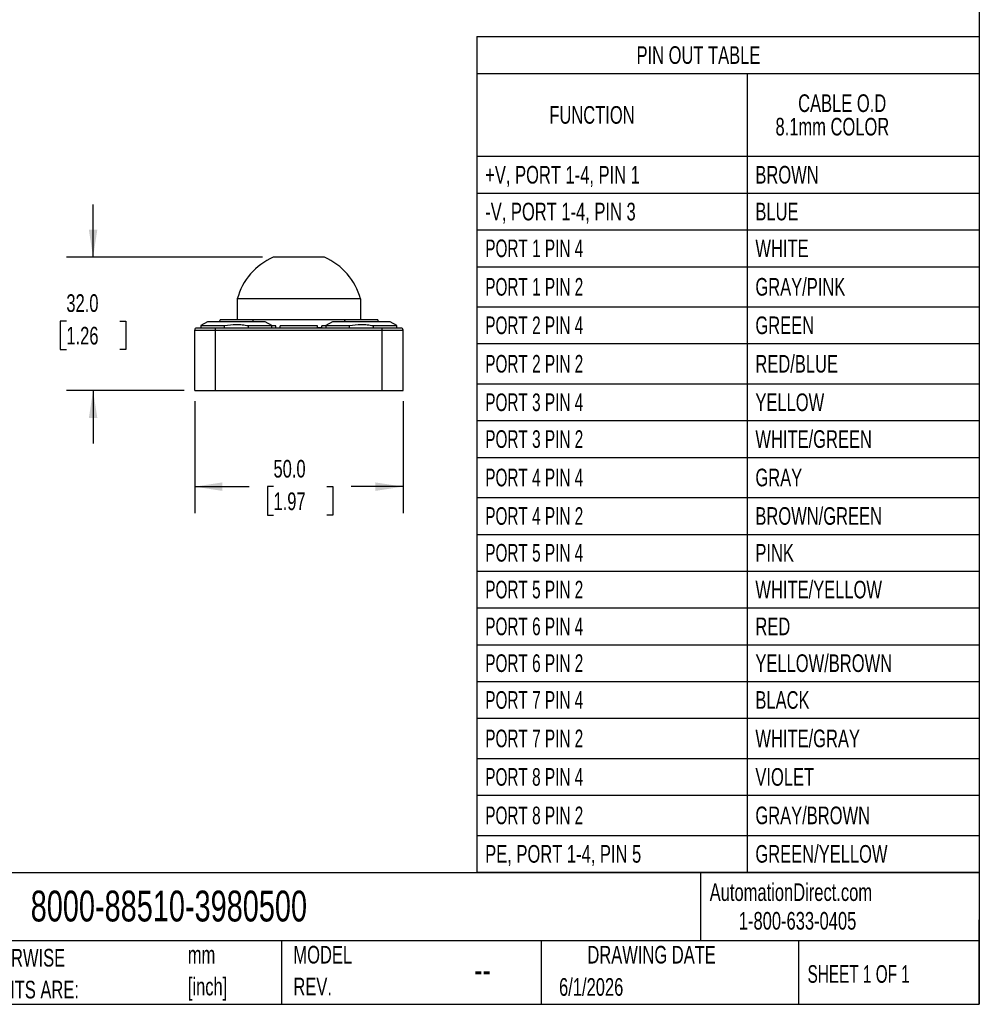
# Model space of a CAD drawing. Header units: millimetres. Extents: x 13 to 546, y 13 to 419.
# Tile 4 of 10: x 316 to 546, y 13 to 249. Entities that reach past the tile are written whole.
import ezdxf

# ---------------------------------------------------------------- set-up
doc = ezdxf.new("R2010")
doc.units = ezdxf.units.MM
doc.header["$LTSCALE"] = 2
doc.linetypes.add('SLD-Solid', pattern=[0])
doc.layers.add('DIMENSIONS', color=140, linetype='SLD-Solid', lineweight=25)
doc.layers.add('TEXT', color=140, linetype='SLD-Solid', lineweight=25)
doc.styles.add('SLDTEXTSTYLE0', font='TXT', dxfattribs={"width": 0.7})
doc.styles.add('SLDTEXTSTYLE1', font='TXT', dxfattribs={"width": 0.65})
doc.dimstyles.new('SLDDIMSTYLE0', dxfattribs={"dimtxt": 4.316016, "dimasz": 6.604, "dimexe": 0, "dimexo": 0.0625, "dimgap": 1.079004, "dimtad": 0, "dimtih": 1, "dimtoh": 1, "dimdec": 1, "dimrnd": 1e-09, "dimzin": 4, "dimdsep": 46, "dimtxsty": 'SLDTEXTSTYLE0', "dimsah": 1, "dimcen": 0.09, "dimadec": 0, "dimazin": 1, "dimtfac": 1, "dimtdec": 1, "dimtofl": 0, "dimtmove": 0, "dimatfit": 3, "dimfxl": 0, "dimfrac": 2, "dimtolj": 1, "dimtzin": 12, "dimarcsym": 0})
doc.dimstyles.new('SLDDIMSTYLE1', dxfattribs={"dimtxt": 4.316016, "dimasz": 6.604, "dimexe": 0, "dimexo": 0.0625, "dimgap": 1.079004, "dimtad": 0, "dimtih": 1, "dimtoh": 1, "dimdec": 1, "dimrnd": 1e-09, "dimzin": 4, "dimdsep": 46, "dimtxsty": 'SLDTEXTSTYLE0', "dimsah": 1, "dimcen": 0.09, "dimadec": 0, "dimazin": 1, "dimtfac": 1, "dimtdec": 1, "dimtmove": 0, "dimatfit": 0, "dimfxl": 0, "dimfrac": 2, "dimtolj": 1, "dimtzin": 12, "dimarcsym": 0})

# ---------------------------------------------------------------- blocks, each defined once
blk = doc.blocks.new('SW_NOTE_0')
at = {"layer": 'TEXT', "color": 0, "char_height": 4.233, "attachment_point": 1, "style": 'SLDTEXTSTYLE0'}
for s, insert in [('mm', (0, 5.46)), ('[inch]', (0, -2.19))]:
    blk.add_mtext(s, dxfattribs=dict(at, insert=insert))
blk = doc.blocks.new('SW_NOTE_0_1')
at = {"layer": 'TEXT', "color": 0, "char_height": 4.2333, "attachment_point": 1, "style": 'SLDTEXTSTYLE0'}
for s, insert in [('UNLESS OTHERWISE', (0, 5.46)), ('SPECIFIED UNITS ARE:', (0, -2.19))]:
    blk.add_mtext(s, dxfattribs=dict(at, insert=insert))
blk = doc.blocks.new('SW_NOTE_0_6')
at = {"layer": 'TEXT', "color": 0, "char_height": 4.233, "attachment_point": 1, "style": 'SLDTEXTSTYLE0'}
for s, insert in [('MODEL', (0, 5.46)), ('REV.', (0, -2.19))]:
    blk.add_mtext(s, dxfattribs=dict(at, insert=insert))
blk = doc.blocks.new('SW_TABLEANNOTATION_0')
at = {"layer": 'TEXT', "color": 0}
for p, q in [((0, 0), (0, -8.83)), ((0, 0), (64.84, 0)), ((64.84, 0), (120.58, 0)), ((120.58, 0), (120.58, -8.83)), ((0, -8.83), (0, -28.74)), ((0, -8.83), (64.84, -8.83)), ((64.84, -8.83), (64.84, -28.74)), ((64.84, -8.83), (120.58, -8.83)), ((120.58, -8.83), (120.58, -28.74)), ((0, -28.74), (0, -37.58)), ((0, -28.74), (64.84, -28.74)), ((64.84, -28.74), (64.84, -37.58)), ((64.84, -28.74), (120.58, -28.74)), ((120.58, -28.74), (120.58, -37.58)), ((0, -37.58), (0, -46.41)), ((0, -37.58), (64.84, -37.58)), ((64.84, -37.58), (64.84, -46.41)), ((64.84, -37.58), (120.58, -37.58)), ((120.58, -37.58), (120.58, -46.41)), ((0, -46.41), (0, -55.25)), ((0, -46.41), (64.84, -46.41)), ((64.84, -46.41), (64.84, -55.25)), ((64.84, -46.41), (120.58, -46.41)), ((120.58, -46.41), (120.58, -55.25)), ((0, -55.25), (0, -64.89)), ((0, -55.25), (64.84, -55.25)), ((64.84, -55.25), (64.84, -64.89)), ((64.84, -55.25), (120.58, -55.25)), ((120.58, -55.25), (120.58, -64.89)), ((0, -64.89), (0, -73.72)), ((0, -64.89), (64.84, -64.89)), ((64.84, -64.89), (64.84, -73.72)), ((64.84, -64.89), (120.58, -64.89)), ((120.58, -64.89), (120.58, -73.72)), ((0, -73.72), (0, -83.37)), ((0, -73.72), (64.84, -73.72)), ((64.84, -73.72), (64.84, -83.37)), ((64.84, -73.72), (120.58, -73.72)), ((120.58, -73.72), (120.58, -83.37)), ((0, -83.37), (0, -92.2)), ((0, -83.37), (64.84, -83.37)), ((64.84, -83.37), (64.84, -92.2)), ((64.84, -83.37), (120.58, -83.37)), ((120.58, -83.37), (120.58, -92.2)), ((0, -92.2), (0, -101.04)), ((0, -92.2), (64.84, -92.2)), ((64.84, -92.2), (64.84, -101.04)), ((64.84, -92.2), (120.58, -92.2)), ((120.58, -92.2), (120.58, -101.04)), ((0, -101.04), (0, -110.68)), ((0, -101.04), (64.84, -101.04)), ((64.84, -101.04), (64.84, -110.68)), ((64.84, -101.04), (120.58, -101.04)), ((120.58, -101.04), (120.58, -110.68)), ((0, -110.68), (0, -119.52)), ((0, -110.68), (64.84, -110.68)), ((64.84, -110.68), (64.84, -119.52)), ((64.84, -110.68), (120.58, -110.68)), ((120.58, -110.68), (120.58, -119.52)), ((0, -119.52), (0, -128.35)), ((0, -119.52), (64.84, -119.52)), ((64.84, -119.52), (64.84, -128.35)), ((64.84, -119.52), (120.58, -119.52)), ((120.58, -119.52), (120.58, -128.35)), ((0, -128.35), (0, -137.19)), ((0, -128.35), (64.84, -128.35)), ((64.84, -128.35), (64.84, -137.19)), ((64.84, -128.35), (120.58, -128.35)), ((120.58, -128.35), (120.58, -137.19)), ((0, -137.19), (0, -146.02)), ((0, -137.19), (64.84, -137.19)), ((64.84, -137.19), (64.84, -146.02)), ((64.84, -137.19), (120.58, -137.19)), ((120.58, -137.19), (120.58, -146.02)), ((0, -146.02), (0, -154.86)), ((0, -146.02), (64.84, -146.02)), ((64.84, -146.02), (64.84, -154.86)), ((64.84, -146.02), (120.58, -146.02)), ((120.58, -146.02), (120.58, -154.86)), ((0, -154.86), (0, -163.69)), ((0, -154.86), (64.84, -154.86)), ((64.84, -154.86), (64.84, -163.69)), ((64.84, -154.86), (120.58, -154.86)), ((120.58, -154.86), (120.58, -163.69)), ((0, -163.69), (0, -173.34)), ((0, -163.69), (64.84, -163.69)), ((64.84, -163.69), (64.84, -173.34)), ((64.84, -163.69), (120.58, -163.69)), ((120.58, -163.69), (120.58, -173.34)), ((0, -173.34), (0, -182.17)), ((0, -173.34), (64.84, -173.34)), ((64.84, -173.34), (64.84, -182.17)), ((64.84, -173.34), (120.58, -173.34)), ((120.58, -173.34), (120.58, -182.17)), ((0, -182.17), (0, -191.82)), ((0, -182.17), (64.84, -182.17)), ((64.84, -182.17), (64.84, -191.82)), ((64.84, -182.17), (120.58, -182.17)), ((120.58, -182.17), (120.58, -191.82)), ((0, -191.82), (0, -200.65)), ((0, -191.82), (64.84, -191.82)), ((64.84, -191.82), (64.84, -200.65)), ((64.84, -191.82), (120.58, -191.82)), ((120.58, -191.82), (120.58, -200.65)), ((0, -200.65), (64.84, -200.65)), ((64.84, -200.65), (120.58, -200.65))]:
    blk.add_line(p, q, dxfattribs=at)
at = {"layer": 'TEXT', "color": 0, "attachment_point": 1}
for s, insert, char_height, style in [('PIN OUT TABLE', (38.31, -2.31), 4.2333, 'SLDTEXTSTYLE0'), ('CABLE O.D', (77.1, -13.86), 4.233, 'SLDTEXTSTYLE0'), ('FUNCTION', (17.38, -16.68), 4.233, 'SLDTEXTSTYLE0'), ('8.1mm COLOR', (71.66, -19.5), 4.2333, 'SLDTEXTSTYLE0'), ('+V, PORT 1-4, PIN 1', (2, -31.05), 4.2333, 'SLDTEXTSTYLE0'), ('BROWN', (66.84, -31.05), 4.233, 'SLDTEXTSTYLE0'), ('-V, PORT 1-4, PIN 3', (2, -39.89), 4.2333, 'SLDTEXTSTYLE0'), ('BLUE', (66.84, -39.89), 4.233, 'SLDTEXTSTYLE0'), ('PORT 1 PIN 4', (2, -48.72), 4.2333, 'SLDTEXTSTYLE1'), ('WHITE', (66.84, -48.72), 4.233, 'SLDTEXTSTYLE0'), ('PORT 1 PIN 2', (2, -57.96), 4.2333, 'SLDTEXTSTYLE1'), ('GRAY/PINK', (66.84, -57.96), 4.233, 'SLDTEXTSTYLE0'), ('PORT 2 PIN 4', (2, -67.2), 4.2333, 'SLDTEXTSTYLE1'), ('GREEN', (66.84, -67.2), 4.233, 'SLDTEXTSTYLE0'), ('PORT 2 PIN 2', (2, -76.44), 4.2333, 'SLDTEXTSTYLE1'), ('RED/BLUE', (66.84, -76.44), 4.233, 'SLDTEXTSTYLE0'), ('PORT 3 PIN 4', (2, -85.68), 4.2333, 'SLDTEXTSTYLE1'), ('YELLOW', (66.84, -85.68), 4.233, 'SLDTEXTSTYLE0'), ('PORT 3 PIN 2', (2, -94.52), 4.2333, 'SLDTEXTSTYLE1'), ('WHITE/GREEN', (66.84, -94.52), 4.2333, 'SLDTEXTSTYLE0'), ('PORT 4 PIN 4', (2, -103.75), 4.2333, 'SLDTEXTSTYLE1'), ('GRAY', (66.84, -103.75), 4.233, 'SLDTEXTSTYLE0'), ('PORT 4 PIN 2', (2, -112.99), 4.2333, 'SLDTEXTSTYLE1'), ('BROWN/GREEN', (66.84, -112.99), 4.2333, 'SLDTEXTSTYLE0'), ('PORT 5 PIN 4', (2, -121.83), 4.2333, 'SLDTEXTSTYLE1'), ('PINK', (66.84, -121.83), 4.233, 'SLDTEXTSTYLE0'), ('PORT 5 PIN 2', (2, -130.66), 4.2333, 'SLDTEXTSTYLE1'), ('WHITE/YELLOW', (66.84, -130.66), 4.2333, 'SLDTEXTSTYLE0'), ('PORT 6 PIN 4', (2, -139.5), 4.2333, 'SLDTEXTSTYLE1'), ('RED', (66.84, -139.5), 4.233, 'SLDTEXTSTYLE0'), ('PORT 6 PIN 2', (2, -148.33), 4.2333, 'SLDTEXTSTYLE1'), ('YELLOW/BROWN', (66.84, -148.33), 4.2333, 'SLDTEXTSTYLE0'), ('PORT 7 PIN 4', (2, -157.17), 4.2333, 'SLDTEXTSTYLE1'), ('BLACK', (66.84, -157.17), 4.233, 'SLDTEXTSTYLE0'), ('PORT 7 PIN 2', (2, -166.41), 4.2333, 'SLDTEXTSTYLE1'), ('WHITE/GRAY', (66.84, -166.41), 4.233, 'SLDTEXTSTYLE0'), ('PORT 8 PIN 4', (2, -175.65), 4.2333, 'SLDTEXTSTYLE1'), ('VIOLET', (66.84, -175.65), 4.233, 'SLDTEXTSTYLE0'), ('PORT 8 PIN 2', (2, -184.89), 4.2333, 'SLDTEXTSTYLE1'), ('GRAY/BROWN', (66.84, -184.89), 4.233, 'SLDTEXTSTYLE0'), ('GREEN/YELLOW', (66.84, -194.13), 4.2333, 'SLDTEXTSTYLE0'), ('PE, PORT 1-4, PIN 5', (2, -194.13), 4.2333, 'SLDTEXTSTYLE0')]:
    blk.add_mtext(s, dxfattribs=dict(at, insert=insert, char_height=char_height, style=style))
blk = doc.blocks.new('_D_6')
at = {"layer": 'DIMENSIONS'}
for p, q in [((357.78, 157.56), (357.78, 130.66)), ((407.78, 157.56), (407.78, 130.66)), ((357.78, 137.01), (370.84, 137.01)), ((376.69, 137.01), (375.24, 137.01)), ((375.24, 137.01), (375.24, 130.15)), ((389.52, 137.01), (390.97, 137.01)), ((390.97, 137.01), (390.97, 130.15)), ((407.78, 137.01), (395.37, 137.01)), ((375.24, 130.15), (376.69, 130.15)), ((390.97, 130.15), (389.52, 130.15))]:
    blk.add_line(p, q, dxfattribs=at)
for points in [[(357.78, 137.01), (364.38, 135.99), (364.38, 138.02)], [(407.78, 137.01), (401.17, 138.02), (401.17, 135.99)]]:
    blk.add_solid(points, dxfattribs=at)
at = {"layer": 'DIMENSIONS', "char_height": 4.233, "attachment_point": 1, "style": 'SLDTEXTSTYLE0'}
for s, insert in [('50.0', (376.69, 143.43)), ('1.97', (376.69, 135.61))]:
    blk.add_mtext(s, dxfattribs=dict(at, insert=insert))
blk = doc.blocks.new('_D_7')
at = {"layer": 'DIMENSIONS'}
for p, q in [((333.39, 192.1), (333.39, 204.8)), ((374.07, 192.1), (327.04, 192.1)), ((326.98, 176.78), (325.53, 176.78)), ((325.53, 176.78), (325.53, 169.92)), ((339.81, 176.78), (341.26, 176.78)), ((341.26, 176.78), (341.26, 169.92)), ((325.53, 169.92), (326.98, 169.92)), ((341.26, 169.92), (339.81, 169.92)), ((355.24, 160.1), (327.04, 160.1)), ((333.39, 160.1), (333.39, 147.4))]:
    blk.add_line(p, q, dxfattribs=at)
for points in [[(333.39, 192.1), (334.41, 198.7), (332.38, 198.7)], [(333.39, 160.1), (332.38, 153.49), (334.41, 153.49)]]:
    blk.add_solid(points, dxfattribs=at)
at = {"layer": 'DIMENSIONS', "char_height": 4.233, "attachment_point": 1, "style": 'SLDTEXTSTYLE0'}
for s, insert in [('32.0', (326.98, 183.2)), ('1.26', (326.98, 175.38))]:
    blk.add_mtext(s, dxfattribs=dict(at, insert=insert))

msp = doc.modelspace()

# ---------------------------------------------------------------- linework, layer by layer
for p, q in [((388.95, 192.1), (376.61, 192.1)), ((368.01, 182.1), (368.01, 177.1)), ((397.55, 182.1), (368.01, 182.1)), ((397.55, 182.1), (397.55, 177.1)), ((362.78, 175.1), (358.28, 175.1)), ((360.88, 176.6), (359.28, 175.68)), ((359.28, 175.68), (359.28, 175.1)), ((359.28, 175.68), (364.9, 175.68)), ((374.68, 176.6), (360.88, 176.6)), ((362.78, 174.6), (362.78, 175.1)), ((402.78, 175.1), (362.78, 175.1)), ((363.86, 177.1), (363.68, 176.6)), ((371.7, 177.1), (363.86, 177.1)), ((364.9, 175.1), (364.9, 175.68)), ((370.65, 175.68), (370.65, 175.1)), ((370.65, 175.68), (376.28, 175.68)), ((371.88, 176.6), (371.7, 177.1)), ((393.91, 177.1), (371.7, 177.1)), ((376.28, 175.68), (374.68, 176.6)), ((376.28, 175.1), (376.28, 175.68)), ((377.28, 175.6), (376.28, 175.6)), ((377.28, 175.1), (377.28, 175.6)), ((378.28, 175.13), (377.32, 175.1)), ((378.28, 175.1), (378.28, 175.6)), ((387.28, 175.6), (378.28, 175.6)), ((387.28, 175.1), (387.28, 175.6)), ((388.19, 175.11), (387.28, 175.14)), ((388.28, 175.1), (388.28, 175.6)), ((389.28, 175.6), (388.28, 175.6)), ((390.88, 176.6), (389.28, 175.68)), ((389.28, 175.68), (389.28, 175.1)), ((389.28, 175.68), (394.9, 175.68)), ((404.68, 176.6), (390.88, 176.6)), ((401.7, 177.1), (393.91, 177.1)), ((394.9, 175.1), (394.9, 175.68)), ((400.65, 175.68), (400.65, 175.1)), ((400.65, 175.68), (406.28, 175.68)), ((401.88, 176.6), (401.7, 177.1)), ((402.78, 174.6), (402.78, 175.1)), ((407.28, 175.1), (402.78, 175.1)), ((406.28, 175.68), (404.68, 176.6)), ((406.28, 175.1), (406.28, 175.68)), ((357.78, 174.6), (362.78, 174.6)), ((357.78, 160.1), (357.78, 174.6)), ((362.78, 160.1), (362.78, 174.6)), ((362.78, 174.6), (402.78, 174.6)), ((402.78, 160.1), (402.78, 174.6)), ((402.78, 174.6), (407.78, 174.6)), ((407.78, 160.1), (407.78, 174.6)), ((357.78, 160.1), (362.78, 160.1)), ((362.78, 160.1), (402.78, 160.1)), ((402.78, 160.1), (407.78, 160.1))]:
    msp.add_line(p, q)
for centre, radius, start, end in [((382.78, 178.1), 15.3, 113.7896, 164.8446), ((382.78, 178.1), 15.3, 15.1554, 66.2104), ((358.28, 174.6), 0.5, 90, 180), ((407.28, 174.6), 0.5, 0, 90)]:
    msp.add_arc(centre, radius, start, end)
for points in [[(364.9, 175.68), (365.86, 175.86), (366.81, 175.96), (368.25, 175.96), (368.73, 175.94), (369.69, 175.84), (370.17, 175.77), (370.65, 175.68)], [(394.9, 175.68), (395.86, 175.86), (396.81, 175.96), (398.25, 175.96), (398.73, 175.94), (399.69, 175.84), (400.17, 175.77), (400.65, 175.68)]]:
    msp.add_open_spline(points, degree=3, knots=[0, 0, 0, 0, 0.5, 0.5, 0.75, 0.75, 1, 1, 1, 1])
msp.add_open_spline([(393.73, 176.6), (393.79, 176.77), (393.85, 176.93), (393.91, 177.1)], degree=3)
at = {"layer": 'TEXT'}
for p, q in [((546.1, 419.1), (546.1, 12.7)), ((546.1, 44.25), (12.7, 44.25)), ((479.15, 44.25), (479.15, 27.94)), ((546.1, 12.7), (546.1, 33.02)), ((546.1, 27.94), (12.7, 27.94)), ((378.6, 27.94), (378.6, 12.7)), ((440.93, 27.94), (440.93, 12.7)), ((502.7, 27.94), (502.7, 12.7)), ((12.7, 12.7), (546.1, 12.7))]:
    msp.add_line(p, q, dxfattribs=at)

# ---------------------------------------------------------------- block references
for name, p in [('SW_TABLEANNOTATION_0', (425.52, 245.07)), ('SW_NOTE_0_1', (285.74, 20.54)), ('SW_NOTE_0_6', (381.47, 21.27)), ('SW_NOTE_0', (356.13, 21.27))]:
    msp.add_blockref(name, p, dxfattribs=at)

# ---------------------------------------------------------------- texts
for s, insert, char_height, attachment_point, style in [('AutomationDirect.com', (481.39, 41.75), 4.2333, 1, 'SLDTEXTSTYLE0'), ('8000-88510-3980500', (318.42, 40), 7.4083, 1, 'SLDTEXTSTYLE0'), ('1-800-633-0405', (488.38, 34.87), 4.2333, 1, 'SLDTEXTSTYLE0'), ('DRAWING DATE', (467.45, 26.73), 4.2333, 2, 'SLDTEXTSTYLE0'), ('SHEET 1 OF 1', (504.88, 22.1), 4.2333, 1, 'SLDTEXTSTYLE1'), ('--', (424.86, 24.15), 6.35, 1, 'SLDTEXTSTYLE0'), ('6/1/2026', (445.23, 18.98), 4.233, 1, 'SLDTEXTSTYLE0')]:
    msp.add_mtext(s, dxfattribs=dict(at, insert=insert, char_height=char_height, attachment_point=attachment_point, style=style))

# ---------------------------------------------------------------- dimensions: what is measured, and where the dimension line sits
at = {"layer": 'DIMENSIONS'}
dim = msp.add_linear_dim(base=(333.39, 192.1), p1=(357.78, 160.1), p2=(376.61, 192.1), angle=90, dimstyle='SLDDIMSTYLE1', dxfattribs=at)
dim.commit()
dim.dimension.update_dxf_attribs({"geometry": '_D_7', "text_midpoint": (333.39, 176.78), "dimtype": 160})
dim = msp.add_linear_dim(base=(407.78, 137.01), p1=(357.78, 160.1), p2=(407.78, 160.1), dimstyle='SLDDIMSTYLE0', dxfattribs=at)
dim.commit()
dim.dimension.update_dxf_attribs({"geometry": '_D_6', "text_midpoint": (383.1, 137.01), "dimtype": 160})

doc.saveas('drawing.dxf')
